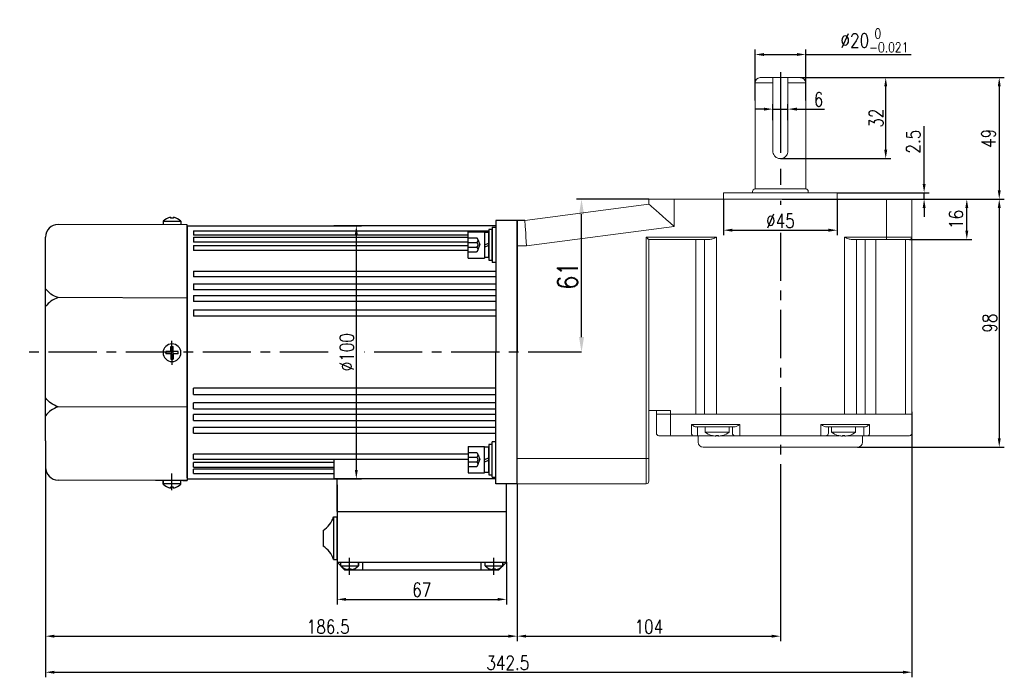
# Model space of a CAD drawing. Header units: inches. Extents: x 331 to 12887, y -474 to 4488.
# Tile 88 of 122: x 10532 to 10921, y 1238 to 1498. Entities that reach past the tile are written whole.
import ezdxf

# ---------------------------------------------------------------- set-up
doc = ezdxf.new("R2010")
doc.units = ezdxf.units.IN
doc.header["$LTSCALE"] = 10
doc.header["$MEASUREMENT"] = 0
doc.linetypes.add('CENTER', pattern=[10.16, 6.35, -1.27, 1.27, -1.27])
doc.linetypes.add('HIDDEN', pattern=[1.905, 1.27, -0.635])
for name, color, linetype in [('1轮廓实线层', 7, 'Continuous'), ('3中心线层', 1, 'CENTER'), ('4虚线层', 6, 'HIDDEN'), ('7标注层', 4, 'Continuous')]:
    doc.layers.add(name, color=color, linetype=linetype)
doc.styles.add('PC_TEXTSTYLE', font='isocp.shx', dxfattribs={"width": 0.8, "bigfont": 'HZFS.SHX'})
doc.styles.add('TH_GBDIM', font='romans.shx', dxfattribs={"width": 0.8, "bigfont": 'gbcbig.shx'})
doc.dimstyles.new('TH_GBDIM', dxfattribs={"dimtxt": 3.5, "dimasz": 2.5, "dimexe": 2, "dimexo": 0, "dimgap": 1, "dimtad": 1, "dimdec": 4, "dimdsep": 46, "dimtxsty": 'TH_GBDIM', "dimcen": 0.09, "dimclrd": 4, "dimclre": 4, "dimclrt": 3, "dimadec": 0, "dimazin": 0, "dimtfac": 1, "dimtdec": 4, "dimtmove": 0, "dimatfit": 3, "dimfxl": 1, "dimtzin": 0, "dimarcsym": 0})
doc.dimstyles.new('线性标注', dxfattribs={"dimtxt": 2.5, "dimasz": 3, "dimexe": 2, "dimexo": 0, "dimgap": 1, "dimtad": 1, "dimtih": 1, "dimtoh": 1, "dimdsep": 46, "dimtxsty": 'PC_TEXTSTYLE', "dimcen": 0.09, "dimclrt": 3, "dimadec": 0, "dimazin": 0, "dimtfac": 0.7, "dimtix": 1, "dimtmove": 0, "dimatfit": 0, "dimfxl": 1, "dimtzin": 0, "dimarcsym": 0})

# ---------------------------------------------------------------- blocks, each defined once
blk = doc.blocks.new('*D661')
at = {"layer": '7标注层', "color": 0, "lineweight": -2, "transparency": 16777216}
for p, q in [((10832.96, 1321.76), (10832.96, 1252.37)), ((10728.96, 1314.58), (10728.96, 1252.37)), ((10732.46, 1254.37), (10829.46, 1254.37))]:
    blk.add_line(p, q, dxfattribs=at)
at = {"layer": '7标注层', "color": 0, "transparency": 16777216}
for points in [[(10732.46, 1254.96), (10732.46, 1253.79), (10728.96, 1254.37)], [(10829.46, 1254.96), (10829.46, 1253.79), (10832.96, 1254.37)]]:
    blk.add_solid(points, dxfattribs=at)
at = {"layer": 'Defpoints', "color": 0, "transparency": 16777216}
for p in [(10832.96, 1321.76), (10728.96, 1314.58), (10832.96, 1254.37)]:
    blk.add_point(p, dxfattribs=at)
at = {"layer": '7标注层', "color": 3, "transparency": 16777216, "insert": (10780.96, 1258.12), "char_height": 5.5, "attachment_point": 5, "style": 'TH_GBDIM'}
blk.add_mtext('104', dxfattribs=at)
blk = doc.blocks.new('*D778')
at = {"layer": '7标注层', "color": 4, "lineweight": -2, "transparency": 16777216}
for p, q in [((10780.96, 1427.08), (10752.34, 1427.08)), ((10754.34, 1372.58), (10754.34, 1421.08)), ((10754.34, 1366.58), (10752.34, 1366.58))]:
    blk.add_line(p, q, dxfattribs=at)
at = {"layer": '7标注层', "color": 4, "transparency": 16777216}
for points in [[(10753.34, 1421.08), (10755.34, 1421.08), (10754.34, 1427.08)], [(10753.34, 1372.58), (10755.34, 1372.58), (10754.34, 1366.58)]]:
    blk.add_solid(points, dxfattribs=at)
at = {"layer": 'Defpoints', "color": 0, "transparency": 16777216}
for p in [(10754.34, 1427.08), (10780.96, 1427.08), (10754.34, 1366.58)]:
    blk.add_point(p, dxfattribs=at)
at = {"layer": '7标注层', "color": 3, "transparency": 16777216, "insert": (10748.84, 1396.83), "char_height": 8, "attachment_point": 5, "rotation": 90, "style": 'TH_GBDIM'}
blk.add_mtext('61', dxfattribs=at)
blk = doc.blocks.new('*D779')
at = {"layer": '7标注层', "color": 4, "lineweight": -2, "transparency": 16777216}
for p, q in [((10884.96, 1427.08), (10908.64, 1427.08)), ((10906.64, 1414.58), (10906.64, 1423.58)), ((10883.96, 1411.08), (10908.64, 1411.08))]:
    blk.add_line(p, q, dxfattribs=at)
at = {"layer": '7标注层', "color": 4, "transparency": 16777216}
for points in [[(10906.06, 1423.58), (10907.22, 1423.58), (10906.64, 1427.08)], [(10906.06, 1414.58), (10907.22, 1414.58), (10906.64, 1411.08)]]:
    blk.add_solid(points, dxfattribs=at)
at = {"layer": 'Defpoints', "color": 0, "transparency": 16777216}
for p in [(10884.96, 1427.08), (10906.64, 1427.08), (10883.96, 1411.08)]:
    blk.add_point(p, dxfattribs=at)
at = {"layer": '7标注层', "color": 3, "transparency": 16777216, "insert": (10902.39, 1419.08), "char_height": 5.5, "attachment_point": 5, "rotation": 90, "style": 'TH_GBDIM'}
blk.add_mtext('16', dxfattribs=at)
blk = doc.blocks.new('*D780')
at = {"layer": '7标注层', "color": 4, "lineweight": -2, "transparency": 16777216}
for p, q in [((10884.96, 1427.08), (10921.47, 1427.08)), ((10919.47, 1423.58), (10919.47, 1332.58)), ((10863.46, 1329.08), (10921.47, 1329.08))]:
    blk.add_line(p, q, dxfattribs=at)
at = {"layer": '7标注层', "color": 4, "transparency": 16777216}
for points in [[(10918.89, 1423.58), (10920.05, 1423.58), (10919.47, 1427.08)], [(10918.89, 1332.58), (10920.05, 1332.58), (10919.47, 1329.08)]]:
    blk.add_solid(points, dxfattribs=at)
at = {"layer": 'Defpoints', "color": 0, "transparency": 16777216}
for p in [(10884.96, 1427.08), (10863.46, 1329.08), (10919.47, 1329.08)]:
    blk.add_point(p, dxfattribs=at)
at = {"layer": '7标注层', "color": 3, "transparency": 16777216, "insert": (10915.72, 1378.08), "char_height": 5.5, "attachment_point": 5, "rotation": 90, "style": 'TH_GBDIM'}
blk.add_mtext('98', dxfattribs=at)
blk = doc.blocks.new('*D680')
at = {"layer": '7标注层', "color": 4, "lineweight": -2, "transparency": 16777216}
for p, q in [((10840.96, 1475.08), (10921.47, 1475.08)), ((10919.47, 1471.58), (10919.47, 1430.58)), ((10871.89, 1427.08), (10921.47, 1427.08))]:
    blk.add_line(p, q, dxfattribs=at)
at = {"layer": '7标注层', "color": 4, "transparency": 16777216}
for points in [[(10918.89, 1471.58), (10920.05, 1471.58), (10919.47, 1475.08)], [(10918.89, 1430.58), (10920.05, 1430.58), (10919.47, 1427.08)]]:
    blk.add_solid(points, dxfattribs=at)
at = {"layer": 'Defpoints', "color": 0, "transparency": 16777216}
for p in [(10840.96, 1475.08), (10871.89, 1427.08), (10919.47, 1427.08)]:
    blk.add_point(p, dxfattribs=at)
at = {"layer": '7标注层', "color": 3, "transparency": 16777216, "insert": (10915.22, 1451.08), "char_height": 5.5, "attachment_point": 5, "rotation": 90, "style": 'TH_GBDIM'}
blk.add_mtext('49', dxfattribs=at)
blk = doc.blocks.new('*D681')
at = {"layer": '7标注层', "color": 4, "lineweight": -2, "transparency": 16777216}
for p, q in [((10840.97, 1475.08), (10876.6, 1475.08)), ((10874.6, 1446.58), (10874.6, 1471.58)), ((10832.96, 1443.08), (10876.6, 1443.08))]:
    blk.add_line(p, q, dxfattribs=at)
at = {"layer": '7标注层', "color": 4, "transparency": 16777216}
for points in [[(10874.01, 1471.58), (10875.18, 1471.58), (10874.6, 1475.08)], [(10874.01, 1446.58), (10875.18, 1446.58), (10874.6, 1443.08)]]:
    blk.add_solid(points, dxfattribs=at)
at = {"layer": 'Defpoints', "color": 0, "transparency": 16777216}
for p in [(10840.97, 1475.08), (10874.6, 1475.08), (10832.96, 1443.08)]:
    blk.add_point(p, dxfattribs=at)
at = {"layer": '7标注层', "color": 3, "transparency": 16777216, "insert": (10870.85, 1459.08), "char_height": 5.5, "attachment_point": 5, "rotation": 90, "style": 'TH_GBDIM'}
blk.add_mtext('32', dxfattribs=at)
blk = doc.blocks.new('*D682')
at = {"layer": '7标注层', "color": 4, "lineweight": -2, "transparency": 16777216}
for p, q in [((10822.96, 1466.02), (10822.96, 1486.21)), ((10826.46, 1484.21), (10839.46, 1484.21)), ((10842.96, 1466.02), (10842.96, 1486.21)), ((10842.96, 1484.21), (10884.67, 1484.21))]:
    blk.add_line(p, q, dxfattribs=at)
at = {"layer": '7标注层', "color": 4, "transparency": 16777216}
for points in [[(10826.46, 1484.79), (10826.46, 1483.63), (10822.96, 1484.21)], [(10839.46, 1484.79), (10839.46, 1483.63), (10842.96, 1484.21)]]:
    blk.add_solid(points, dxfattribs=at)
at = {"layer": 'Defpoints', "color": 0, "transparency": 16777216}
for p in [(10842.96, 1484.21), (10822.96, 1465.95), (10842.96, 1465.95)]:
    blk.add_point(p, dxfattribs=at)
at = {"layer": '7标注层', "color": 3, "transparency": 16777216, "insert": (10870.14, 1489.77), "char_height": 5.5, "attachment_point": 5, "style": 'TH_GBDIM'}
blk.add_mtext('\\A1;{%%c20{\\H0.71x;\\S 0^ -0.021;}}', dxfattribs=at)
blk = doc.blocks.new('*D683')
at = {"layer": '7标注层', "color": 4, "lineweight": -2, "transparency": 16777216}
for p, q in [((10829.96, 1458.27), (10829.96, 1464.64)), ((10835.96, 1458.27), (10835.96, 1464.64)), ((10826.46, 1462.64), (10822.96, 1462.64)), ((10829.96, 1462.64), (10835.96, 1462.64)), ((10839.46, 1462.64), (10850.43, 1462.64))]:
    blk.add_line(p, q, dxfattribs=at)
at = {"layer": '7标注层', "color": 4, "transparency": 16777216}
for points in [[(10826.46, 1463.22), (10826.46, 1462.05), (10829.96, 1462.64)], [(10839.46, 1463.22), (10839.46, 1462.05), (10835.96, 1462.64)]]:
    blk.add_solid(points, dxfattribs=at)
at = {"layer": 'Defpoints', "color": 0, "transparency": 16777216}
for p in [(10835.96, 1462.64), (10829.96, 1458.27), (10835.96, 1458.27)]:
    blk.add_point(p, dxfattribs=at)
at = {"layer": '7标注层', "color": 3, "transparency": 16777216, "insert": (10848.07, 1466.39), "char_height": 5.5, "attachment_point": 5, "style": 'TH_GBDIM'}
blk.add_mtext('6', dxfattribs=at)
blk = doc.blocks.new('*D686')
at = {"layer": '7标注层', "color": 4, "lineweight": -2, "transparency": 16777216}
for p, q in [((10889.77, 1433.08), (10889.77, 1455.89)), ((10855.46, 1429.58), (10891.77, 1429.58)), ((10889.77, 1427.08), (10889.77, 1429.58)), ((10833.64, 1427.08), (10891.77, 1427.08)), ((10889.77, 1423.58), (10889.77, 1420.08))]:
    blk.add_line(p, q, dxfattribs=at)
at = {"layer": '7标注层', "color": 4, "transparency": 16777216}
for points in [[(10889.19, 1433.08), (10890.36, 1433.08), (10889.77, 1429.58)], [(10889.19, 1423.58), (10890.36, 1423.58), (10889.77, 1427.08)]]:
    blk.add_solid(points, dxfattribs=at)
at = {"layer": 'Defpoints', "color": 0, "transparency": 16777216}
for p in [(10855.46, 1429.58), (10889.77, 1429.58), (10833.64, 1427.08)]:
    blk.add_point(p, dxfattribs=at)
at = {"layer": '7标注层', "color": 3, "transparency": 16777216, "insert": (10885.52, 1449.78), "char_height": 5.5, "attachment_point": 5, "rotation": 90, "style": 'TH_GBDIM'}
blk.add_mtext('2.5', dxfattribs=at)
blk = doc.blocks.new('*D688')
at = {"layer": '7标注层', "color": 0, "lineweight": -2, "transparency": 16777216}
for p, q in [((10810.46, 1427.08), (10810.46, 1412.79)), ((10855.46, 1427.08), (10855.46, 1412.79)), ((10813.96, 1414.79), (10851.96, 1414.79))]:
    blk.add_line(p, q, dxfattribs=at)
at = {"layer": '7标注层', "color": 0, "transparency": 16777216}
for points in [[(10813.96, 1415.38), (10813.96, 1414.21), (10810.46, 1414.79)], [(10851.96, 1415.38), (10851.96, 1414.21), (10855.46, 1414.79)]]:
    blk.add_solid(points, dxfattribs=at)
at = {"layer": 'Defpoints', "color": 0, "transparency": 16777216}
for p in [(10810.46, 1427.08), (10855.46, 1427.08), (10855.46, 1414.79)]:
    blk.add_point(p, dxfattribs=at)
at = {"layer": '7标注层', "color": 3, "transparency": 16777216, "insert": (10832.96, 1418.54), "char_height": 5.5, "attachment_point": 5, "style": 'TH_GBDIM'}
blk.add_mtext('%%C45', dxfattribs=at)
blk = doc.blocks.new('*D689')
at = {"layer": '7标注层', "color": 0, "lineweight": -2, "transparency": 16777216}
for p, q in [((10542.46, 1331.58), (10542.46, 1252.37)), ((10728.96, 1314.58), (10728.96, 1252.37)), ((10545.96, 1254.37), (10725.46, 1254.37))]:
    blk.add_line(p, q, dxfattribs=at)
at = {"layer": '7标注层', "color": 0, "transparency": 16777216}
for points in [[(10545.96, 1254.96), (10545.96, 1253.79), (10542.46, 1254.37)], [(10725.46, 1254.96), (10725.46, 1253.79), (10728.96, 1254.37)]]:
    blk.add_solid(points, dxfattribs=at)
at = {"layer": 'Defpoints', "color": 0, "transparency": 16777216}
for p in [(10542.46, 1331.58), (10728.96, 1314.58), (10728.96, 1254.37)]:
    blk.add_point(p, dxfattribs=at)
at = {"layer": '7标注层', "color": 3, "transparency": 16777216, "insert": (10654.21, 1258.12), "char_height": 5.5, "attachment_point": 5, "style": 'TH_GBDIM'}
blk.add_mtext('186.5', dxfattribs=at)
blk = doc.blocks.new('*D690')
at = {"layer": '7标注层', "color": 4, "lineweight": -2, "transparency": 16777216}
for p, q in [((10656.46, 1416.58), (10667.32, 1416.58)), ((10665.32, 1413.08), (10665.32, 1320.08)), ((10656.46, 1316.58), (10667.32, 1316.58))]:
    blk.add_line(p, q, dxfattribs=at)
at = {"layer": '7标注层', "color": 4, "transparency": 16777216}
for points in [[(10664.74, 1413.08), (10665.9, 1413.08), (10665.32, 1416.58)], [(10664.74, 1320.08), (10665.9, 1320.08), (10665.32, 1316.58)]]:
    blk.add_solid(points, dxfattribs=at)
at = {"layer": 'Defpoints', "color": 0, "transparency": 16777216}
for p in [(10656.46, 1416.58), (10656.46, 1316.58), (10665.32, 1316.58)]:
    blk.add_point(p, dxfattribs=at)
at = {"layer": '7标注层', "color": 3, "transparency": 16777216, "insert": (10661.57, 1366.58), "char_height": 5.5, "attachment_point": 5, "rotation": 90, "style": 'TH_GBDIM'}
blk.add_mtext('%%C100', dxfattribs=at)
blk = doc.blocks.new('*D691')
at = {"layer": '7标注层', "color": 0, "lineweight": -2, "transparency": 16777216}
for p, q in [((10884.96, 1342.98), (10884.96, 1238.13)), ((10542.46, 1326.33), (10542.46, 1238.13)), ((10545.96, 1240.13), (10881.46, 1240.13))]:
    blk.add_line(p, q, dxfattribs=at)
at = {"layer": '7标注层', "color": 0, "transparency": 16777216}
for points in [[(10545.96, 1240.71), (10545.96, 1239.54), (10542.46, 1240.13)], [(10881.46, 1240.71), (10881.46, 1239.54), (10884.96, 1240.13)]]:
    blk.add_solid(points, dxfattribs=at)
at = {"layer": 'Defpoints', "color": 0, "transparency": 16777216}
for p in [(10884.96, 1342.98), (10542.46, 1326.33), (10884.96, 1240.13)]:
    blk.add_point(p, dxfattribs=at)
at = {"layer": '7标注层', "color": 3, "transparency": 16777216, "insert": (10725.21, 1243.88), "char_height": 5.5, "attachment_point": 5, "style": 'TH_GBDIM'}
blk.add_mtext('342.5', dxfattribs=at)
blk = doc.blocks.new('*D817')
at = {"layer": '7标注层', "color": 4, "lineweight": -2, "transparency": 16777216}
for p, q in [((10657.71, 1283.58), (10657.71, 1266.92)), ((10724.71, 1283.58), (10724.71, 1266.92)), ((10661.21, 1268.92), (10721.21, 1268.92))]:
    blk.add_line(p, q, dxfattribs=at)
at = {"layer": '7标注层', "color": 4, "transparency": 16777216}
for points in [[(10661.21, 1269.5), (10661.21, 1268.34), (10657.71, 1268.92)], [(10721.21, 1269.5), (10721.21, 1268.34), (10724.71, 1268.92)]]:
    blk.add_solid(points, dxfattribs=at)
at = {"layer": 'Defpoints', "color": 0, "transparency": 16777216}
for p in [(10657.71, 1283.58), (10724.71, 1283.58), (10724.71, 1268.92)]:
    blk.add_point(p, dxfattribs=at)
at = {"layer": '7标注层', "color": 3, "transparency": 16777216, "insert": (10691.21, 1272.67), "char_height": 5.5, "attachment_point": 5, "style": 'TH_GBDIM'}
blk.add_mtext('67', dxfattribs=at)

msp = doc.modelspace()

# ---------------------------------------------------------------- linework, layer by layer
at = {"linetype": 'Continuous', "lineweight": 15}
for p, q in [((10822.95905, 1431.07688), (10822.96198, 1473.07688)), ((10822.95905, 1431.07688), (10822.96302, 1473.07688)), ((10829.96198, 1473.07688), (10822.96198, 1473.07688)), ((10824.96198, 1475.07688), (10840.96198, 1475.07688)), ((10829.96198, 1446.07688), (10829.96198, 1473.07688)), ((10835.96198, 1473.07688), (10835.96198, 1446.07688)), ((10842.96198, 1473.07688), (10835.96198, 1473.07688)), ((10842.96198, 1473.07688), (10842.95905, 1431.07688)), ((10842.96198, 1473.07688), (10842.95905, 1431.07688)), ((10810.45905, 1429.57688), (10855.45905, 1429.57688)), ((10842.95905, 1431.07688), (10822.95905, 1431.07688)), ((10731.95905, 1418.57688), (10780.95905, 1425.07688)), ((10780.95905, 1425.07688), (10780.95905, 1427.07688)), ((10780.95905, 1427.07688), (10790.95905, 1427.07688)), ((10790.95905, 1427.07688), (10790.95905, 1416.31581)), ((10790.95905, 1427.07688), (10874.95905, 1427.07688)), ((10874.95905, 1427.07688), (10884.95905, 1427.07688)), ((10874.95905, 1412.07688), (10874.95905, 1427.07688)), ((10884.95905, 1427.07688), (10884.95905, 1412.07688)), ((10790.95905, 1416.31581), (10732.61943, 1408.57688)), ((10779.95905, 1412.07688), (10807.70619, 1412.07688)), ((10779.95905, 1324.57688), (10779.95905, 1412.07688)), ((10804.70619, 1411.07688), (10780.95905, 1411.07688)), ((10780.95905, 1411.07688), (10780.95905, 1324.57688)), ((10799.52888, 1411.07688), (10799.52888, 1342.07688)), ((10803.00773, 1342.07688), (10803.00773, 1411.07688)), ((10807.70619, 1412.07688), (10807.70619, 1342.07688)), ((10858.29023, 1412.07688), (10874.95905, 1412.07688)), ((10858.29023, 1342.07688), (10858.29023, 1412.07688)), ((10874.95905, 1411.07688), (10861.29023, 1411.07688)), ((10862.98869, 1411.07688), (10862.98869, 1342.07688)), ((10866.45838, 1411.07688), (10866.45838, 1342.07688)), ((10870.63546, 1411.07688), (10870.63546, 1342.07688)), ((10874.95905, 1412.07688), (10884.95905, 1412.07688)), ((10874.95905, 1412.07688), (10874.95905, 1411.07688)), ((10883.95905, 1411.07688), (10874.95905, 1411.07688)), ((10882.45905, 1342.07688), (10882.45905, 1411.07688)), ((10884.95905, 1412.07688), (10884.95905, 1342.07688)), ((10732.61943, 1408.57688), (10728.95905, 1408.57688)), ((10780.95905, 1343.57688), (10789.49893, 1343.57688)), ((10783.95905, 1342.07688), (10783.95905, 1343.57688)), ((10789.49893, 1343.57688), (10789.49893, 1342.07688)), ((10783.95905, 1334.57688), (10783.95905, 1342.07688)), ((10783.95905, 1342.07688), (10789.49893, 1342.07688)), ((10789.49893, 1342.07688), (10783.95905, 1342.07688)), ((10789.49893, 1342.07688), (10789.49893, 1334.57688)), ((10789.49893, 1342.07688), (10799.52888, 1342.07688)), ((10789.49893, 1342.07688), (10799.52888, 1342.07688)), ((10803.00773, 1342.07688), (10799.52888, 1342.07688)), ((10799.52888, 1342.07688), (10803.00773, 1342.07688)), ((10803.00773, 1342.07688), (10807.70619, 1342.07688)), ((10807.70619, 1342.07688), (10803.00773, 1342.07688)), ((10858.29023, 1342.07688), (10807.70619, 1342.07688)), ((10807.70619, 1342.07688), (10858.29023, 1342.07688)), ((10858.29023, 1342.07688), (10862.98869, 1342.07688)), ((10862.98869, 1342.07688), (10858.29023, 1342.07688)), ((10862.98869, 1342.07688), (10866.45838, 1342.07688)), ((10862.98869, 1342.07688), (10866.45838, 1342.07688)), ((10866.45838, 1342.07688), (10870.63546, 1342.07688)), ((10866.45838, 1342.07688), (10870.63546, 1342.07688)), ((10870.63546, 1342.07688), (10882.45905, 1342.07688)), ((10870.63546, 1342.07688), (10882.45905, 1342.07688)), ((10882.45905, 1342.07688), (10884.95905, 1342.07688)), ((10884.95905, 1342.07688), (10882.45905, 1342.07688)), ((10884.95905, 1342.07688), (10884.95905, 1334.57688)), ((10797.83885, 1338.07688), (10799.52888, 1338.07688)), ((10797.83885, 1334.57688), (10797.83885, 1338.07688)), ((10799.52888, 1338.07688), (10803.00773, 1338.07688)), ((10800.46857, 1337.07688), (10799.7691, 1337.07688)), ((10800.12834, 1337.07688), (10800.12834, 1334.57688)), ((10803.94742, 1337.07688), (10800.46857, 1337.07688)), ((10803.00773, 1338.07688), (10807.70619, 1338.07688)), ((10807.70619, 1337.07688), (10803.94742, 1337.07688)), ((10807.70619, 1338.07688), (10816.95905, 1338.07688)), ((10814.72298, 1337.07688), (10807.70619, 1337.07688)), ((10813.95905, 1334.57688), (10813.95905, 1337.07688)), ((10816.95905, 1338.07688), (10816.95905, 1334.57688)), ((10848.95905, 1338.07688), (10858.29023, 1338.07688)), ((10848.95905, 1334.57688), (10848.95905, 1338.07688)), ((10858.29023, 1337.07688), (10851.19512, 1337.07688)), ((10851.95905, 1337.07688), (10851.95905, 1334.57688)), ((10858.29023, 1338.07688), (10862.98869, 1338.07688)), ((10862.049, 1337.07688), (10858.29023, 1337.07688)), ((10865.51869, 1337.07688), (10862.049, 1337.07688)), ((10862.98869, 1338.07688), (10866.45838, 1338.07688)), ((10866.23246, 1337.07688), (10865.51869, 1337.07688)), ((10865.8864, 1334.57688), (10865.8864, 1337.07688)), ((10866.45838, 1338.07688), (10868.16617, 1338.07688)), ((10868.16617, 1338.07688), (10868.16617, 1334.57688)), ((10789.39095, 1333.57688), (10784.95905, 1333.57688)), ((10798.60202, 1333.57688), (10789.39095, 1333.57688)), ((10800.12834, 1333.57688), (10798.60202, 1333.57688)), ((10800.12834, 1333.57688), (10800.12834, 1334.57688)), ((10806.25028, 1333.57688), (10800.12834, 1333.57688)), ((10803.20905, 1334.93968), (10807.95905, 1334.93968)), ((10807.46905, 1333.43108), (10807.46905, 1333.71659)), ((10807.95905, 1333.57688), (10807.46905, 1333.57688)), ((10807.95905, 1334.93968), (10812.70905, 1334.93968)), ((10807.95905, 1333.57688), (10807.95905, 1333.70321)), ((10808.44905, 1333.57688), (10807.95905, 1333.57688)), ((10808.44905, 1333.71659), (10808.44905, 1333.43108)), ((10814.95905, 1333.57688), (10809.66782, 1333.57688)), ((10816.95905, 1333.57688), (10814.95905, 1333.57688)), ((10816.95905, 1333.57688), (10816.95905, 1334.57688)), ((10848.95905, 1333.57688), (10816.95905, 1333.57688)), ((10848.95905, 1333.57688), (10848.95905, 1334.57688)), ((10850.95905, 1333.57688), (10848.95905, 1333.57688)), ((10856.25028, 1333.57688), (10850.95905, 1333.57688)), ((10853.20905, 1334.93968), (10857.95905, 1334.93968)), ((10857.46905, 1333.43108), (10857.46905, 1333.71659)), ((10857.95905, 1333.57688), (10857.46905, 1333.57688)), ((10857.95905, 1334.93968), (10862.70905, 1334.93968)), ((10857.95905, 1333.70321), (10857.95905, 1333.57688)), ((10858.44905, 1333.57688), (10857.95905, 1333.57688)), ((10858.44905, 1333.71659), (10858.44905, 1333.43108)), ((10865.8864, 1333.57688), (10859.66782, 1333.57688)), ((10865.8864, 1334.57688), (10865.8864, 1333.57688)), ((10867.40625, 1333.57688), (10865.8864, 1333.57688)), ((10870.13546, 1333.57688), (10867.40625, 1333.57688)), ((10881.95905, 1333.57688), (10870.13546, 1333.57688)), ((10883.95905, 1333.57688), (10881.95905, 1333.57688)), ((10863.45905, 1329.07688), (10802.45905, 1329.07688)), ((10728.95905, 1324.57688), (10779.95905, 1324.57688)), ((10779.95905, 1314.57687), (10779.95905, 1324.57688)), ((10779.95905, 1324.57688), (10780.95905, 1324.57688)), ((10780.95905, 1324.57688), (10780.95905, 1315.57688)), ((10779.95905, 1314.57687), (10728.95905, 1314.57687))]:
    msp.add_line(p, q, dxfattribs=at)
for p, q in [((10598.45774, 1416.88496), (10547.45905, 1417.07688)), ((10588.95774, 1418.3203), (10588.95774, 1416.88496)), ((10595.95774, 1418.2259), (10588.95774, 1418.2259)), ((10591.85774, 1419.91315), (10591.85774, 1419.48496)), ((10593.05774, 1419.48496), (10591.85774, 1419.48496)), ((10593.05774, 1419.91315), (10593.05774, 1419.48496)), ((10595.95774, 1418.3203), (10595.95774, 1416.88496)), ((10598.45774, 1415.88496), (10598.45774, 1416.88496)), ((10598.45774, 1415.88496), (10598.45774, 1366.38496)), ((10542.45905, 1401.57688), (10542.45905, 1412.07688)), ((10542.45905, 1331.57688), (10542.45905, 1401.57688)), ((10598.45774, 1387.9662), (10547.45905, 1388.15812)), ((10598.45774, 1316.88496), (10598.45774, 1366.38496)), ((10598.45774, 1344.80371), (10547.45905, 1344.99563)), ((10542.45905, 1331.57688), (10542.45905, 1321.07688)), ((10585.99678, 1315.93185), (10547.45905, 1316.07688)), ((10598.45774, 1315.88496), (10585.99678, 1315.93185)), ((10588.95774, 1314.44961), (10588.95774, 1315.88496)), ((10588.95774, 1315.5822), (10588.95774, 1314.44961)), ((10595.95774, 1314.44961), (10595.95774, 1315.88496)), ((10596.70774, 1315.88496), (10598.45774, 1315.88496)), ((10596.70774, 1315.88496), (10598.45774, 1315.88496)), ((10598.45774, 1316.88496), (10598.45774, 1315.88496)), ((10595.95774, 1314.54401), (10588.95774, 1314.54401)), ((10593.05774, 1313.28496), (10591.85774, 1313.28496)), ((10591.85774, 1312.85676), (10591.85774, 1313.28496)), ((10593.05774, 1312.85676), (10593.05774, 1313.28496)), ((10724.70905, 1283.57688), (10724.70905, 1314.57688)), ((10659.20905, 1282.14153), (10659.20905, 1283.57688)), ((10659.20905, 1282.23594), (10666.20905, 1282.23594)), ((10662.10905, 1280.97688), (10663.30905, 1280.97688)), ((10662.10905, 1280.54868), (10662.10905, 1280.97688)), ((10663.30905, 1280.54868), (10663.30905, 1280.97688)), ((10666.20905, 1282.14153), (10666.20905, 1283.57688)), ((10666.20905, 1283.27412), (10666.20905, 1282.14153)), ((10716.20905, 1282.14153), (10716.20905, 1283.57688)), ((10716.20905, 1282.23594), (10723.20905, 1282.23594)), ((10719.10905, 1280.97688), (10720.30905, 1280.97688)), ((10719.10905, 1280.54868), (10719.10905, 1280.97688)), ((10720.30905, 1280.54868), (10720.30905, 1280.97688)), ((10723.25591, 1282.14153), (10723.25591, 1283.57688)), ((10723.25591, 1283.27412), (10723.25591, 1282.14153))]:
    msp.add_line(p, q)
at = {"linetype": 'Continuous', "lineweight": 15, "flags": 128}
for points in [[(10790.95905, 1416.31581), (10789.39471, 1417.68634), (10787.86888, 1419.02313), (10786.41915, 1420.29325), (10785.0812, 1421.46544), (10783.88798, 1422.51082), (10782.86888, 1423.40366), (10782.04899, 1424.12198), (10781.44849, 1424.64808), (10781.08217, 1424.96901), (10780.95905, 1425.07688)], [(10731.95905, 1418.57688), (10731.96909, 1418.42496), (10731.99887, 1417.9738), (10732.04753, 1417.23713), (10732.11355, 1416.23732), (10732.19494, 1415.00476), (10732.28924, 1413.57688), (10732.39356, 1411.99708), (10732.50475, 1410.31336), (10732.61943, 1408.57688)], [(10780.95905, 1411.07688), (10780.94386, 1411.09207), (10780.89874, 1411.13719), (10780.82508, 1411.21085), (10780.7251, 1411.31083), (10780.60184, 1411.43409), (10780.45905, 1411.57688), (10780.30107, 1411.73486), (10780.1327, 1411.90323), (10779.95905, 1412.07688)], [(10810.21292, 1333.71659), (10810.2163, 1333.71074), (10810.21871, 1333.70656), (10810.22016, 1333.70405), (10810.22064, 1333.70321)], [(10855.69746, 1333.70321), (10855.69794, 1333.70405), (10855.69939, 1333.70656), (10855.70181, 1333.71074), (10855.70519, 1333.71659)]]:
    msp.add_lwpolyline(points, dxfattribs=at)
at = {"linetype": 'Continuous', "lineweight": 15}
for centre, radius, start, end in [((10824.96198, 1473.07688), 2, 90, 180), ((10840.96198, 1473.07688), 2, 0, 90), ((10822.95905, 1430.07688), 1, 90, 180), ((10842.95905, 1430.07688), 1, 0, 90), ((10883.95905, 1412.07688), 1, 270, 0), ((10784.95905, 1334.57688), 1, 180, 270), ((10787.10268, 1334.32979), 2.40896, 341.7873328, 5.8872967), ((10798.7388, 1334.47248), 0.90599, 173.3830038, 261.3161557), ((10807.95905, 1341.37688), 8, 233.5764264, 253.5786384), ((10808.52365, 1332.08056), 3.25888, 149.8661641, 150.1378907), ((10807.95905, 1341.37688), 7.98498, 253.6046715, 264.3221101), ((10807.95905, 1342.67971), 8.9765, 266.8708423, 273.1291577), ((10807.95905, 1341.37688), 7.98498, 275.6778899, 286.3953285), ((10807.95905, 1341.37688), 8, 286.4213616, 306.4235736), ((10814.95905, 1334.57688), 1, 180, 270), ((10850.95905, 1334.57688), 1, 270, 0), ((10857.95905, 1341.37688), 8, 233.5764264, 253.5786384), ((10857.95905, 1341.37688), 7.98498, 253.6046715, 264.3221101), ((10857.95905, 1342.67973), 8.97652, 266.8708452, 273.1291548), ((10857.95905, 1341.37688), 7.98498, 275.6778899, 286.3953285), ((10863.75203, 1335.75056), 4.08195, 209.8865173, 210.1034474), ((10857.95905, 1341.37688), 8, 286.4213616, 306.4235736), ((10867.26725, 1334.47125), 0.9051, 278.8337087, 6.7019271), ((10883.95905, 1334.57688), 1, 270, 0), ((10802.45905, 1331.07688), 2, 180, 270), ((10863.45905, 1331.07688), 2, 270, 0), ((10779.95905, 1315.57688), 1, 270, 0)]:
    msp.add_arc(centre, radius, start, end, dxfattribs=at)
for centre, radius, start, end in [((10547.45905, 1412.07688), 5, 90, 180), ((10593.41763, 1413.63681), 6.46728, 103.957243, 133.5991462), ((10591.49784, 1413.63681), 6.46728, 46.4008538, 76.042757), ((10547.45905, 1321.07688), 5, 180, 270), ((10593.41763, 1319.1331), 6.46728, 226.4008538, 256.042757), ((10591.49784, 1319.1331), 6.46728, 283.957243, 313.5991462), ((10663.66895, 1286.82502), 6.46728, 226.4008538, 256.042757), ((10661.74916, 1286.82502), 6.46728, 283.957243, 313.5991462), ((10720.66895, 1286.82502), 6.46728, 226.4008538, 256.042757), ((10718.74916, 1286.82502), 6.46728, 283.957243, 313.5991462)]:
    msp.add_arc(centre, radius, start, end)
for points, knots in [([(10829.96198, 1473.07688), (10829.96198, 1473.17316), (10829.96198, 1473.48323), (10829.96198, 1473.88974), (10829.96198, 1474.35891), (10829.96198, 1474.75336), (10829.96198, 1475.03122), (10829.96198, 1475.06258), (10829.96198, 1475.07688)], [0, 0, 0, 0, 0.08938675, 0.287851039, 0.389062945, 0.604634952, 0.819845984, 1, 1, 1, 1]), ([(10835.96198, 1475.07688), (10835.96198, 1475.0539), (10835.96198, 1475.00724), (10835.96198, 1474.66935), (10835.96198, 1474.21663), (10835.96198, 1473.69836), (10835.96198, 1473.2785), (10835.96198, 1473.07688)], [0, 0, 0, 0, 0.229746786, 0.466528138, 0.611240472, 0.813313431, 1, 1, 1, 1]), ([(10835.96198, 1446.07688), (10835.93034, 1445.7481), (10835.86711, 1445.09091), (10835.37605, 1444.2106), (10834.64103, 1443.52086), (10833.69934, 1443.10898), (10832.68286, 1443.03474), (10831.71799, 1443.28894), (10830.8855, 1443.83568), (10830.26671, 1444.63638), (10829.99079, 1445.4379), (10829.96866, 1445.92857), (10829.96198, 1446.07688)], [0, 0, 0, 0, 0.104037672, 0.207958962, 0.314868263, 0.423943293, 0.529873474, 0.632456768, 0.736269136, 0.844079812, 0.952871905, 1, 1, 1, 1]), ([(10807.70619, 1412.07688), (10807.70189, 1412.07495), (10807.42409, 1411.95069), (10806.68161, 1411.62348), (10805.65342, 1411.18773), (10804.96684, 1411.10738), (10804.70619, 1411.07688)], [0, 0, 0, 0, 0.004181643, 0.269941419, 0.722842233, 1, 1, 1, 1]), ([(10861.29023, 1411.07688), (10861.02958, 1411.10738), (10860.343, 1411.18774), (10859.3148, 1411.62347), (10858.57234, 1411.95071), (10858.29453, 1412.07495), (10858.29023, 1412.07688)], [0, 0, 0, 0, 0.27715807, 0.730058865, 0.995817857, 1, 1, 1, 1]), ([(10799.7691, 1337.07688), (10799.60216, 1337.09371), (10799.17744, 1337.13653), (10798.48086, 1337.49509), (10798.05473, 1337.85605), (10797.84057, 1338.07512), (10797.83885, 1338.07688)], [0, 0, 0, 0, 0.204354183, 0.519902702, 0.996146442, 1, 1, 1, 1]), ([(10816.95905, 1338.07688), (10816.95589, 1338.07505), (10816.89869, 1338.04204), (10816.49723, 1337.81014), (10815.8572, 1337.4498), (10815.15776, 1337.12866), (10814.84194, 1337.09105), (10814.72298, 1337.07688)], [0, 0, 0, 0, 0.00400807, 0.072494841, 0.508977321, 0.815042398, 1, 1, 1, 1]), ([(10851.19512, 1337.07688), (10851.07616, 1337.09105), (10850.76035, 1337.12866), (10850.0609, 1337.44979), (10849.42088, 1337.81015), (10849.01941, 1338.04203), (10848.96222, 1338.07505), (10848.95905, 1338.07688)], [0, 0, 0, 0, 0.184956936, 0.491022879, 0.927506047, 0.995992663, 1, 1, 1, 1]), ([(10868.16617, 1338.07688), (10868.16445, 1338.07512), (10867.94916, 1337.85615), (10867.52197, 1337.49521), (10866.82445, 1337.13658), (10866.39954, 1337.09373), (10866.23246, 1337.07688)], [0, 0, 0, 0, 0.00385126, 0.479928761, 0.795514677, 1, 1, 1, 1]), ([(10807.16905, 1333.43108), (10807.20258, 1333.42807), (10807.26964, 1333.42205), (10807.35932, 1333.41824), (10807.42704, 1333.419), (10807.46366, 1333.42374), (10807.46749, 1333.42895), (10807.46905, 1333.43108)], [0, 0, 0, 0, 0.2138793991, 0.4278109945, 0.6405928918, 0.8528834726, 1, 1, 1, 1]), ([(10808.44905, 1333.43108), (10808.45232, 1333.42807), (10808.45886, 1333.42205), (10808.51012, 1333.41824), (10808.58553, 1333.419), (10808.66991, 1333.42374), (10808.72607, 1333.42895), (10808.74905, 1333.43108)], [0, 0, 0, 0, 0.213875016, 0.427806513, 0.640594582, 0.852880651, 1, 1, 1, 1]), ([(10857.16905, 1333.43108), (10857.20258, 1333.42807), (10857.26964, 1333.42205), (10857.35932, 1333.41824), (10857.42704, 1333.419), (10857.46366, 1333.42374), (10857.46749, 1333.42895), (10857.46905, 1333.43108)], [0, 0, 0, 0, 0.2138756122, 0.4278091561, 0.6405908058, 0.8528828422, 1, 1, 1, 1]), ([(10858.44905, 1333.43108), (10858.45232, 1333.42807), (10858.45886, 1333.42205), (10858.51012, 1333.41824), (10858.58553, 1333.419), (10858.66991, 1333.42374), (10858.72607, 1333.42895), (10858.74905, 1333.43108)], [0, 0, 0, 0, 0.213873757, 0.427805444, 0.64059644, 0.852876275, 1, 1, 1, 1])]:
    msp.add_open_spline(points, degree=3, knots=knots, dxfattribs=at)
for points in [[(10810.45905, 1429.57688), (10810.45905, 1427.07688)], [(10821.95905, 1430.07688), (10821.95905, 1429.57688)], [(10843.95905, 1429.57688), (10843.95905, 1430.07688)], [(10855.45905, 1427.07688), (10855.45905, 1429.57688)], [(10803.20905, 1337.07688), (10803.20905, 1334.93968)], [(10812.70905, 1334.93968), (10812.70905, 1337.07688)], [(10853.20905, 1337.07688), (10853.20905, 1334.93968)], [(10862.70905, 1334.93968), (10862.70905, 1337.07688)], [(10800.45905, 1333.57688), (10800.45905, 1331.07688)], [(10865.45905, 1331.07688), (10865.45905, 1333.57688)]]:
    msp.add_open_spline(points, degree=1, dxfattribs=at)
for points in [[(10547.45905, 1388.15812), (10544.6039, 1389.57372), (10542.45905, 1391.66331)], [(10547.45905, 1388.15812), (10544.6039, 1386.74251), (10542.45905, 1384.65292)], [(10547.45905, 1344.99563), (10544.6039, 1346.41124), (10542.45905, 1348.50083)], [(10547.45905, 1344.99563), (10544.6039, 1343.58003), (10542.45905, 1341.49044)]]:
    msp.add_spline(points, degree=3)
at = {"layer": '1轮廓实线层'}
for p, q in [((10720.45905, 1418.57688), (10720.45905, 1408.57688)), ((10728.95905, 1418.57688), (10720.45905, 1418.57688)), ((10728.95905, 1418.57688), (10728.95905, 1366.57688)), ((10728.95905, 1314.57687), (10728.95905, 1418.57688)), ((10728.95905, 1314.57687), (10728.95905, 1418.57688)), ((10731.95905, 1418.57688), (10728.95905, 1418.57688)), ((10728.95905, 1418.57688), (10728.95905, 1366.57688)), ((10728.95905, 1418.57688), (10728.95905, 1366.57688)), ((10598.45774, 1366.38496), (10598.45774, 1416.38496)), ((10598.45774, 1416.38496), (10598.45774, 1316.38496)), ((10598.45905, 1416.57688), (10656.45905, 1416.57688)), ((10598.45905, 1416.57688), (10598.45905, 1316.57688)), ((10600.95905, 1414.5059), (10717.67905, 1414.5059)), ((10600.95905, 1414.5059), (10600.95905, 1412.79339)), ((10720.45905, 1416.57688), (10656.45905, 1416.57688)), ((10709.59905, 1403.80328), (10709.59905, 1414.20328)), ((10709.59905, 1414.20328), (10715.99905, 1414.20328)), ((10715.99905, 1414.20328), (10715.99905, 1403.80328)), ((10715.99905, 1413.92328), (10715.99905, 1404.08328)), ((10717.67905, 1413.92328), (10715.99905, 1413.92328)), ((10718.95905, 1415.00328), (10717.67905, 1415.00328)), ((10717.67905, 1415.00328), (10717.67905, 1412.36328)), ((10717.67905, 1404.08328), (10717.67905, 1413.92328)), ((10718.95905, 1416.00328), (10718.95905, 1402.00328)), ((10718.95905, 1416.00328), (10720.45905, 1416.00328)), ((10718.95905, 1412.36328), (10718.95905, 1415.00328)), ((10709.59905, 1412.79339), (10600.95905, 1412.79339)), ((10600.95905, 1411.97426), (10709.59905, 1411.97426)), ((10600.95905, 1411.97426), (10600.95905, 1410.12367)), ((10709.59905, 1410.12367), (10600.95905, 1410.12367)), ((10715.99905, 1409.00328), (10717.67905, 1409.72705)), ((10717.67905, 1412.36328), (10717.67905, 1405.64328)), ((10718.95905, 1405.64328), (10718.95905, 1412.36328)), ((10600.95905, 1408.78448), (10709.59905, 1408.78448)), ((10600.95905, 1408.78448), (10600.95905, 1406.80477)), ((10709.59905, 1406.80477), (10600.95905, 1406.80477)), ((10715.99905, 1408.09858), (10717.67905, 1408.82234)), ((10717.67905, 1405.64328), (10717.67905, 1403.00328)), ((10718.95905, 1403.00328), (10718.95905, 1405.64328)), ((10720.45905, 1408.57688), (10720.45905, 1366.57688)), ((10709.59905, 1403.80328), (10715.99905, 1403.80328)), ((10715.99905, 1404.08328), (10717.67905, 1404.08328)), ((10717.67905, 1403.00328), (10718.95905, 1403.00328)), ((10720.45905, 1402.00328), (10718.95905, 1402.00328)), ((10600.95905, 1398.60995), (10720.45905, 1398.60995)), ((10600.95905, 1398.60995), (10600.95905, 1396.36539)), ((10720.45905, 1396.36539), (10600.95905, 1396.36539)), ((10600.95905, 1393.57878), (10720.45905, 1393.57878)), ((10600.95905, 1393.57878), (10600.95905, 1391.24936)), ((10720.45905, 1391.24936), (10600.95905, 1391.24936)), ((10600.95905, 1388.95779), (10720.45905, 1388.95779)), ((10600.95905, 1388.95779), (10600.95905, 1386.56839)), ((10720.45905, 1386.56839), (10600.95905, 1386.56839)), ((10600.95905, 1383.27773), (10720.45905, 1383.27773)), ((10600.95905, 1383.27773), (10600.95905, 1380.83417)), ((10720.45905, 1380.83417), (10600.95905, 1380.83417)), ((10591.95774, 1366.88496), (10589.95774, 1366.88496)), ((10589.95774, 1366.38496), (10589.95774, 1366.88496)), ((10589.95774, 1366.38496), (10589.95774, 1365.88496)), ((10591.95774, 1366.88496), (10591.95774, 1368.88496)), ((10591.95774, 1368.88496), (10592.95774, 1368.88496)), ((10592.95774, 1366.88496), (10592.95774, 1368.88496)), ((10594.95774, 1366.88496), (10592.95774, 1366.88496)), ((10594.95774, 1365.88496), (10594.95774, 1366.88496)), ((10598.45774, 1366.38496), (10598.45774, 1316.38496)), ((10720.45905, 1324.57688), (10720.45905, 1366.57688)), ((10728.95905, 1314.57688), (10728.95905, 1366.57688)), ((10728.95905, 1314.57688), (10728.95905, 1366.57688)), ((10728.95905, 1314.57688), (10728.95905, 1366.57688)), ((10591.95774, 1365.88496), (10589.95774, 1365.88496)), ((10591.95774, 1365.88496), (10591.95774, 1363.88496)), ((10591.95774, 1363.88496), (10592.95774, 1363.88496)), ((10594.95774, 1365.88496), (10592.95774, 1365.88496)), ((10592.95774, 1365.88496), (10592.95774, 1363.88496)), ((10600.95905, 1349.87603), (10600.95905, 1352.31958)), ((10720.45905, 1352.31958), (10600.95905, 1352.31958)), ((10600.95905, 1349.87603), (10720.45905, 1349.87603)), ((10600.95905, 1344.19596), (10600.95905, 1346.58536)), ((10720.45905, 1346.58536), (10600.95905, 1346.58536)), ((10600.95905, 1344.19596), (10720.45905, 1344.19596)), ((10600.95905, 1339.57497), (10600.95905, 1341.9044)), ((10720.45905, 1341.9044), (10600.95905, 1341.9044)), ((10600.95905, 1339.57497), (10720.45905, 1339.57497)), ((10715.395, 1339.57497), (10720.45905, 1339.57497)), ((10600.95905, 1334.5438), (10600.95905, 1336.78836)), ((10720.45905, 1336.78836), (10600.95905, 1336.78836)), ((10720.45905, 1336.78836), (10715.42521, 1336.78836)), ((10600.95905, 1334.5438), (10720.45905, 1334.5438)), ((10715.4193, 1334.5438), (10720.45905, 1334.5438)), ((10720.45905, 1331.15047), (10718.95905, 1331.15047)), ((10718.95905, 1317.15047), (10718.95905, 1331.15047)), ((10709.59905, 1329.35047), (10715.99905, 1329.35047)), ((10709.59905, 1329.35047), (10709.59905, 1318.95047)), ((10715.99905, 1318.95047), (10715.99905, 1329.35047)), ((10717.67905, 1329.07047), (10715.99905, 1329.07047)), ((10715.99905, 1319.23047), (10715.99905, 1329.07047)), ((10718.95905, 1330.15047), (10717.67905, 1330.15047)), ((10717.67905, 1330.15047), (10717.67905, 1327.51047)), ((10717.67905, 1319.23047), (10717.67905, 1329.07047)), ((10717.67905, 1327.51047), (10717.67905, 1320.79047)), ((10718.95905, 1327.51047), (10718.95905, 1330.15047)), ((10718.95905, 1320.79047), (10718.95905, 1327.51047)), ((10600.95905, 1324.36927), (10600.95905, 1326.34899)), ((10709.59905, 1326.34899), (10600.95905, 1326.34899)), ((10600.95905, 1324.36927), (10709.59905, 1324.36927)), ((10656.45905, 1324.36927), (10656.45905, 1316.57688)), ((10715.99905, 1324.15047), (10717.67905, 1324.87424)), ((10715.99905, 1323.24576), (10717.67905, 1323.96953)), ((10720.45905, 1314.57688), (10720.45905, 1324.57688)), ((10600.95905, 1321.1795), (10600.95905, 1323.03009)), ((10656.45905, 1323.03009), (10600.95905, 1323.03009)), ((10600.95905, 1321.1795), (10656.45905, 1321.1795)), ((10600.95905, 1318.64786), (10600.95905, 1320.36037)), ((10656.45905, 1320.36037), (10600.95905, 1320.36037)), ((10717.67905, 1320.79047), (10717.67905, 1318.15047)), ((10718.95905, 1318.15047), (10718.95905, 1320.79047)), ((10598.45774, 1316.57688), (10656.45905, 1316.57688)), ((10600.95905, 1318.64786), (10656.45905, 1318.64786)), ((10720.45905, 1316.57688), (10656.45905, 1316.57688)), ((10657.70905, 1303.57688), (10657.70905, 1316.57688)), ((10709.59905, 1318.95047), (10715.99905, 1318.95047)), ((10720.45905, 1316.57688), (10715.41845, 1316.57688)), ((10715.99905, 1319.23047), (10717.67905, 1319.23047)), ((10717.67905, 1318.15047), (10718.95905, 1318.15047)), ((10718.95905, 1317.15047), (10720.45905, 1317.15047)), ((10657.70905, 1314.13258), (10657.70905, 1283.57688)), ((10728.95905, 1314.57688), (10720.45905, 1314.57688)), ((10656.30164, 1301.47688), (10656.30164, 1284.67688)), ((10656.30164, 1301.47688), (10657.70905, 1301.47688)), ((10657.70905, 1284.67688), (10657.70905, 1301.47688)), ((10652.18453, 1296.15847), (10652.18453, 1289.99528)), ((10656.30164, 1284.67688), (10657.70905, 1284.67688)), ((10657.70905, 1283.57688), (10660.70905, 1280.57688)), ((10657.70905, 1283.57688), (10667.70905, 1283.57688)), ((10660.70905, 1280.57688), (10721.70905, 1280.57688)), ((10667.70905, 1283.57688), (10667.70905, 1280.57688)), ((10714.70905, 1283.57688), (10724.70905, 1283.57688)), ((10714.70905, 1280.57688), (10714.70905, 1283.57688)), ((10724.70905, 1283.57688), (10721.70905, 1280.57688))]:
    msp.add_line(p, q, dxfattribs=at)
at = {"layer": '1轮廓实线层', "color": 7}
for p, q in [((10657.70905, 1303.57688), (10724.70905, 1303.57688)), ((10667.70905, 1283.57688), (10714.70905, 1283.57688))]:
    msp.add_line(p, q, dxfattribs=at)
at = {"layer": '1轮廓实线层'}
for centre, radius, start, end in [((10592.45774, 1366.38496), 3.5, 0, 180), ((10592.45774, 1366.38496), 3.5, 180, 0), ((10646.86163, 1304.53183), 9.92202, 302.4438553, 342.0674814), ((10646.86163, 1281.62192), 9.92202, 17.9325186, 57.5561447)]:
    msp.add_arc(centre, radius, start, end, dxfattribs=at)
at = {"layer": '3中心线层', "ltscale": 0.5}
msp.add_line((10832.96198, 1477.17593), (10832.96103, 1424.77653), dxfattribs=at)
at = {"layer": '3中心线层', "ltscale": 0.3}
for p, q in [((10832.95905, 1413.79258), (10832.95905, 1321.75972)), ((10654.16575, 1366.57688), (10532.25332, 1366.57688)), ((10752.34181, 1366.57688), (10668.42121, 1366.57687))]:
    msp.add_line(p, q, dxfattribs=at)
at = {"layer": '3中心线层'}
for p, q in [((10592.45774, 1365.33206), (10592.45774, 1371.11326)), ((10592.45774, 1367.43785), (10592.45774, 1361.65665)), ((10592.45774, 1312.061), (10592.45774, 1318.68188)), ((10662.66219, 1278.67031), (10662.66219, 1285.29119)), ((10719.66219, 1278.67031), (10719.66219, 1285.29119))]:
    msp.add_line(p, q, dxfattribs=at)
at = {"layer": '4虚线层'}
for p, q in [((10709.59905, 1411.74728), (10712.79905, 1411.74728)), ((10709.59905, 1409.91795), (10712.79905, 1409.91795)), ((10713.43905, 1410.83262), (10714.11905, 1409.00328)), ((10713.43905, 1407.17395), (10714.11905, 1409.00328)), ((10709.59905, 1408.08862), (10712.79905, 1408.08862)), ((10709.59905, 1406.25928), (10712.79905, 1406.25928)), ((10709.59905, 1326.89447), (10712.79905, 1326.89447)), ((10709.59905, 1325.06514), (10712.79905, 1325.06514)), ((10713.43905, 1325.9798), (10714.11905, 1324.15047)), ((10713.43905, 1322.32114), (10714.11905, 1324.15047)), ((10709.59905, 1323.2358), (10712.79905, 1323.2358)), ((10709.59905, 1321.40647), (10712.79905, 1321.40647))]:
    msp.add_line(p, q, dxfattribs=at)
for centre in [(10712.46545, 1410.83262), (10712.46545, 1409.00328), (10712.46545, 1407.17395), (10712.46545, 1325.9798), (10712.46545, 1324.15047), (10712.46545, 1322.32114)]:
    msp.add_arc(centre, 0.97361, 290.0383846, 69.9616154, dxfattribs=at)

# ---------------------------------------------------------------- dimensions: what is measured, and where the dimension line sits
at = {"layer": '7标注层'}
dim = msp.add_linear_dim(base=(10842.96302, 1484.21121), p1=(10822.96302, 1465.95263), p2=(10842.96302, 1465.95263), angle=0, text='\\A1;{%%c<>{\\H0.71x;\\S 0^ -0.021;}}', dimstyle='TH_GBDIM', override={"dimscale": 1, "dimtxt": 5.5, "dimasz": 3.5, "dimexo": 0.0625, "dimgap": 1, "dimtad": 1, "dimjust": 0, "dimdec": 4, "dimlfac": 1, "dimse1": 0, "dimse2": 0, "dimsd1": 0, "dimsd2": 0, "dimadec": 4}, dxfattribs=at)
dim.commit()
dim.dimension.update_dxf_attribs({"geometry": '*D682', "text_midpoint": (10870.13997, 1484.21121), "dimtype": 161})
for base, p1, p2, override, picture, middle in [((10874.59573, 1475.07688), (10832.96133, 1443.077), (10840.96582, 1475.07688), {"dimscale": 1, "dimtxt": 5.5, "dimasz": 3.5, "dimgap": 1, "dimtad": 1, "dimjust": 0, "dimdec": 0, "dimlfac": 1, "dimse1": 0, "dimse2": 0, "dimsd1": 0, "dimsd2": 0, "dimadec": 0}, '*D681', (10874.59573, 1459.07694)), ((10889.77213, 1429.57688), (10833.64185, 1427.07688), (10855.45905, 1429.57688), {"dimscale": 1, "dimtxt": 5.5, "dimasz": 3.5, "dimgap": 1.5, "dimtad": 1, "dimjust": 0, "dimdec": 1, "dimlfac": 1, "dimse1": 0, "dimse2": 0, "dimsd1": 0, "dimsd2": 0, "dimadec": 1}, '*D686', (10889.77213, 1449.78164)), ((10754.341814, 1427.076879), (10754.341814, 1366.576878), (10780.959054, 1427.076879), {"dimscale": 1, "dimtxt": 8, "dimasz": 6, "dimgap": 1.5, "dimtad": 1, "dimjust": 0, "dimdec": 0, "dimlfac": 1, "dimse1": 0, "dimse2": 0, "dimsd1": 0, "dimsd2": 0, "dimadec": 0}, '*D778', (10754.341814, 1396.826879)), ((10919.46952, 1329.07688), (10884.95905, 1427.07688), (10863.45905, 1329.07688), {"dimscale": 1, "dimtxt": 5.5, "dimasz": 3.5, "dimgap": 1, "dimtad": 1, "dimjust": 0, "dimdec": 4, "dimlfac": 1, "dimse1": 0, "dimse2": 0, "dimsd1": 0, "dimsd2": 0, "dimadec": 4}, '*D780', (10919.46952, 1378.07688))]:
    dim = msp.add_linear_dim(base=base, p1=p1, p2=p2, angle=90, dimstyle='TH_GBDIM', override=override, dxfattribs=at)
    dim.commit()
    dim.dimension.update_dxf_attribs({"geometry": picture, "text_midpoint": middle, "dimtype": 160})
for base, p1, p2, text, override, picture, middle in [((10919.46952, 1427.07688), (10840.96198, 1475.07688), (10871.89157, 1427.07688), '49', {"dimscale": 1, "dimtxt": 5.5, "dimasz": 3.5, "dimgap": 1.5, "dimtad": 1, "dimjust": 0, "dimdec": 0, "dimlfac": 1, "dimse1": 0, "dimse2": 0, "dimsd1": 0, "dimsd2": 0, "dimadec": 0}, '*D680', (10915.21952, 1451.07688)), ((10665.31974, 1316.57687), (10656.45905, 1416.57687), (10656.45905, 1316.57687), '%%C100', {"dimtxt": 5.5, "dimasz": 3.5, "dimgap": 1, "dimtad": 1, "dimjust": 0, "dimdec": 1, "dimlfac": 1.25, "dimse1": 0, "dimse2": 0, "dimsd1": 0, "dimsd2": 0, "dimadec": 1}, '*D690', (10661.56974, 1366.57687))]:
    dim = msp.add_linear_dim(base=base, p1=p1, p2=p2, angle=90, text=text, dimstyle='TH_GBDIM', override=override, dxfattribs=at)
    dim.commit()
    dim.dimension.update_dxf_attribs({"geometry": picture, "text_midpoint": middle})
for base, p1, p2, dimstyle, override, picture, middle in [((10835.96198, 1462.6356), (10829.96198, 1458.27018), (10835.96198, 1458.27018), 'TH_GBDIM', {"dimtxt": 5.5, "dimasz": 3.5, "dimadec": 4}, '*D683', (10848.06881, 1462.6356)), ((10884.95905, 1240.12617), (10542.45905, 1326.32688), (10884.95905, 1342.97854), '线性标注', {"dimtxt": 5.5, "dimasz": 3.5, "dimtxsty": 'TH_GBDIM', "dimadec": 2}, '*D691', (10725.20905, 1240.12617)), ((10728.95905, 1254.37391), (10542.45905, 1331.57688), (10728.95905, 1314.57688), '线性标注', {"dimtxt": 5.5, "dimasz": 3.5, "dimtxsty": 'TH_GBDIM', "dimadec": 2}, '*D689', (10654.20905, 1254.37391)), ((10832.95905, 1254.37391), (10728.95905, 1314.57687), (10832.95905, 1321.75972), '线性标注', {"dimtxt": 5.5, "dimasz": 3.5, "dimtxsty": 'TH_GBDIM', "dimadec": 2}, '*D661', (10780.95905, 1254.37391)), ((10724.70905, 1268.91868), (10657.70905, 1283.57688), (10724.70905, 1283.57688), 'TH_GBDIM', {"dimtxt": 5.5, "dimasz": 3.5, "dimdec": 1, "dimadec": 1}, '*D817', (10691.20905, 1268.91868))]:
    dim = msp.add_linear_dim(base=base, p1=p1, p2=p2, dimstyle=dimstyle, override=override, dxfattribs=at)
    dim.commit()
    dim.dimension.update_dxf_attribs({"geometry": picture, "text_midpoint": middle, "dimtype": 160})
dim = msp.add_linear_dim(base=(10855.45905, 1414.79258), p1=(10810.45905, 1427.07688), p2=(10855.45905, 1427.07688), text='%%C<>', dimstyle='线性标注', override={"dimtxt": 5.5, "dimasz": 3.5, "dimgap": 1, "dimtad": 1, "dimjust": 0, "dimdec": 2, "dimlfac": 1, "dimtxsty": 'TH_GBDIM', "dimse1": 0, "dimse2": 0, "dimsd1": 0, "dimsd2": 0, "dimadec": 2}, dxfattribs=at)
dim.commit()
dim.dimension.update_dxf_attribs({"geometry": '*D688', "text_midpoint": (10832.95905, 1414.79258), "dimtype": 160})
dim = msp.add_linear_dim(base=(10906.63898, 1427.07688), p1=(10883.95905, 1411.07688), p2=(10884.95905, 1427.07688), angle=90, dimstyle='TH_GBDIM', override={"dimscale": 1, "dimtxt": 5.5, "dimasz": 3.5, "dimexo": 0, "dimgap": 1.5, "dimtad": 1, "dimjust": 0, "dimdec": 0, "dimlfac": 1, "dimse1": 0, "dimse2": 0, "dimsd1": 0, "dimsd2": 0, "dimadec": 0}, dxfattribs=at)
dim.commit()
dim.dimension.update_dxf_attribs({"geometry": '*D779', "text_midpoint": (10902.38898, 1419.07688)})

doc.saveas('drawing.dxf')
